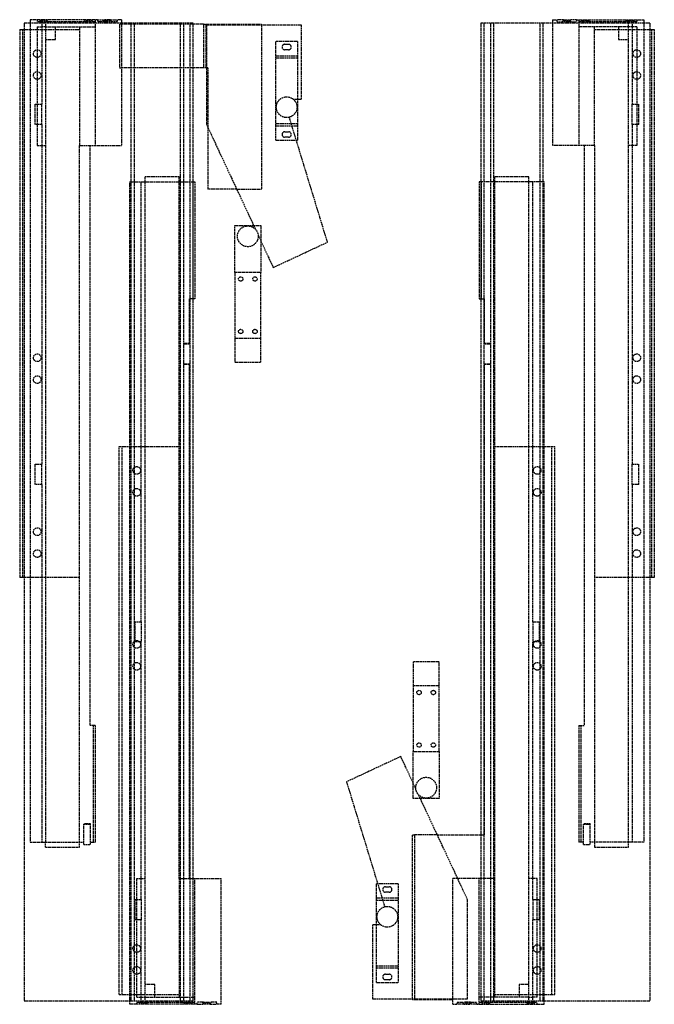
# Model space of a CAD drawing. Header units: millimetres. Extents: x -290 to 290, y 0 to 900.
import ezdxf

# ---------------------------------------------------------------- set-up
doc = ezdxf.new("R2010")
doc.units = ezdxf.units.MM
doc.header["$LTSCALE"] = 10
doc.linetypes.add('ALLCAD_Strich', pattern=[0.2, 0.15, -0.05])
doc.layers.add('BESCH_KONT_sich_schn_grun_2d', color=10, linetype='Continuous')

msp = doc.modelspace()

# ---------------------------------------------------------------- linework, layer by layer
at = {"layer": 'BESCH_KONT_sich_schn_grun_2d', "linetype": 'ALLCAD_Strich'}
for p, q in [((-218.9, 900), (-280.4, 900)), ((-280.4, 900), (-280.4, 896.9)), ((-273.9, 900), (-273.9, 898)), ((-271.25, 899), (-271.25, 900)), ((-264.75, 899), (-264.75, 900)), ((-230.25, 899), (-230.25, 900)), ((-223.75, 899), (-223.75, 900)), ((-220.9, 900), (-220.9, 785)), ((-218.9, 900), (-212.9, 900)), ((-218.9, 900), (-218.9, 898)), ((-213.25, 899), (-213.25, 900)), ((-206.9, 900), (-212.9, 900)), ((-212.9, 900), (-212.9, 898)), ((-206.9, 900), (-200.9, 900)), ((-206.9, 900), (-206.9, 898)), ((-206.75, 899), (-206.75, 900)), ((-196.9, 900), (-200.9, 900)), ((-200.9, 900), (-200.9, 898)), ((-196.9, 900), (-196.9, 896.9)), ((196.9, 900), (200.9, 900)), ((196.9, 900), (196.9, 896.9)), ((206.9, 900), (200.9, 900)), ((200.9, 900), (200.9, 898)), ((206.75, 900), (206.75, 899)), ((206.9, 900), (206.9, 898)), ((206.9, 900), (212.9, 900)), ((212.9, 900), (212.9, 898)), ((218.9, 900), (212.9, 900)), ((213.25, 900), (213.25, 899)), ((218.9, 900), (218.9, 898)), ((218.9, 900), (280.4, 900)), ((220.9, 900), (220.9, 785)), ((223.75, 900), (223.75, 899)), ((230.25, 900), (230.25, 899)), ((264.75, 900), (264.75, 899)), ((271.25, 900), (271.25, 899)), ((273.9, 900), (273.9, 898)), ((280.4, 900), (280.4, 896.9)), ((-290, 891), (-290, 390)), ((-290, 891), (-287.4, 891)), ((-287.4, 891), (-287.4, 390)), ((-287.4, 891), (-286, 891)), ((-286, 896.9), (-286, 3.1)), ((-131.4, 896.9), (-286, 896.9)), ((-286, 891), (-257.4, 891)), ((-280.4, 896.9), (-280.4, 148.2)), ((-269.9, 898), (-273.9, 898)), ((-273.9, 893.5), (-269.9, 893.5)), ((-273.9, 893.5), (-273.9, 785)), ((-271.25, 899), (-272.25, 898)), ((-264.75, 899), (-271.25, 899)), ((-269.9, 898), (-266.4, 898)), ((-269.9, 898), (-269.9, 822.74)), ((-266.4, 893.5), (-269.9, 893.5)), ((-228.57, 898), (-266.4, 898)), ((-266.4, 898), (-266.4, 148.2)), ((-266.4, 893.5), (-220.9, 893.5)), ((-264.75, 899), (-263.75, 898)), ((-257.4, 882), (-257.4, 893.5)), ((-257.4, 891), (-235.4, 891)), ((-235.4, 893.5), (-235.4, 785)), ((-230.25, 899), (-231.25, 898)), ((-223.75, 899), (-230.25, 899)), ((-225.43, 898), (-228.57, 898)), ((-220.9, 898), (-225.43, 898)), ((-223.75, 899), (-222.75, 898)), ((-212.9, 898), (-218.9, 898)), ((-213.25, 899), (-214.25, 898)), ((-206.75, 899), (-213.25, 899)), ((-212.9, 898), (-206.9, 898)), ((-200.9, 898), (-206.9, 898)), ((-206.75, 899), (-205.75, 898)), ((-196.9, 896), (-198.9, 896)), ((-198.9, 896), (-198.9, 856)), ((-196.9, 896.9), (-196.9, 785)), ((-131.4, 896), (-196.9, 896)), ((-188.4, 896.9), (-188.4, 3.1)), ((-185.4, 896.9), (-185.4, 3.1)), ((-143.4, 896.9), (-143.4, 3.1)), ((-140.4, 896.9), (-140.4, 3.1)), ((-134.4, 896.9), (-134.4, 3.1)), ((-131.4, 3.1), (-131.4, 896.9)), ((-121.9, 896), (-131.4, 896)), ((-121.9, 896), (-68.9, 896)), ((-121.9, 896), (-121.9, 856)), ((-119.9, 896), (-119.9, 856)), ((-32.4, 894.98), (-119.4, 894.98)), ((-119.4, 894.98), (-119.4, 804.56)), ((-68.9, 896), (-68.9, 894.98)), ((-68.9, 894.98), (-68.9, 745)), ((-32.4, 827.5), (-32.4, 894.98)), ((286, 896.9), (131.4, 896.9)), ((131.4, 896.9), (131.4, 3.1)), ((134.4, 3.1), (134.4, 896.9)), ((140.4, 896.9), (140.4, 3.1)), ((143.4, 3.1), (143.4, 896.9)), ((185.4, 896.9), (185.4, 3.1)), ((188.4, 3.1), (188.4, 896.9)), ((196.9, 896.9), (196.9, 785)), ((200.9, 898), (206.9, 898)), ((206.75, 899), (205.75, 898)), ((213.25, 899), (206.75, 899)), ((212.9, 898), (206.9, 898)), ((212.9, 898), (218.9, 898)), ((213.25, 899), (214.25, 898)), ((225.43, 898), (220.9, 898)), ((266.4, 893.5), (220.9, 893.5)), ((223.75, 899), (222.75, 898)), ((230.25, 899), (223.75, 899)), ((225.43, 898), (228.57, 898)), ((266.4, 898), (228.57, 898)), ((230.25, 899), (231.25, 898)), ((235.4, 785), (235.4, 893.5)), ((235.4, 891), (257.4, 891)), ((257.4, 893.5), (257.4, 882)), ((257.4, 891), (286, 891)), ((264.75, 899), (263.75, 898)), ((271.25, 899), (264.75, 899)), ((269.9, 898), (266.4, 898)), ((266.4, 148.2), (266.4, 898)), ((269.9, 893.5), (266.4, 893.5)), ((273.9, 898), (269.9, 898)), ((269.9, 898), (269.9, 822.74)), ((273.9, 893.5), (269.9, 893.5)), ((271.25, 899), (272.25, 898)), ((273.9, 893.5), (273.9, 785)), ((280.4, 896.9), (280.4, 148.2)), ((286, 896.9), (286, 3.1)), ((286, 891), (287.4, 891)), ((287.4, 891), (290, 891)), ((287.4, 891), (287.4, 390)), ((290, 891), (290, 390)), ((-266.4, 882), (-257.4, 882)), ((257.4, 882), (266.4, 882)), ((-36, 880), (-56, 880)), ((-56, 867), (-56, 880)), ((-47.75, 877.5), (-44.25, 877.5)), ((-36, 880), (-36, 867)), ((-56, 867), (-36, 867)), ((-56, 803), (-56, 867)), ((-56, 865), (-36, 865)), ((-44.25, 872.5), (-47.75, 872.5)), ((-36, 867), (-36, 827.5)), ((-198.9, 856), (-196.9, 856)), ((-131.4, 856), (-196.9, 856)), ((-121.9, 856), (-131.4, 856)), ((-119.4, 856), (-121.9, 856)), ((-117.9, 856), (-119.4, 856)), ((-117.9, 856), (-117.9, 801.34)), ((-275.9, 804.26), (-275.9, 822.74)), ((-275.9, 822.74), (-269.9, 822.74)), ((-269.9, 804.26), (-269.9, 822.74)), ((-40.21, 827.5), (-32.4, 827.5)), ((-36, 827.5), (-36, 803)), ((269.9, 822.74), (275.9, 822.74)), ((269.9, 804.26), (269.9, 822.74)), ((275.9, 804.26), (275.9, 822.74)), ((-8.68, 696.64), (-43.6, 810.83)), ((-269.9, 804.26), (-275.9, 804.26)), ((-269.9, 804.26), (-269.9, 493.74)), ((-119.4, 804.56), (-74.64, 708.58)), ((-117.9, 801.34), (-117.9, 745)), ((-56, 805), (-36, 805)), ((-56, 803), (-41.2, 803)), ((-56, 790), (-56, 803)), ((-41.2, 803), (-36, 803)), ((-36, 803), (-36, 790)), ((269.9, 804.26), (269.9, 493.74)), ((275.9, 804.26), (269.9, 804.26)), ((-47.75, 797.5), (-44.25, 797.5)), ((-44.25, 792.5), (-47.75, 792.5)), ((-273.9, 785), (-269.9, 785)), ((-269.9, 785), (-266.4, 785)), ((-235.4, 148.2), (-235.4, 785)), ((-235.4, 785), (-225.9, 785)), ((-225.9, 785), (-225.9, 255)), ((-225.9, 785), (-196.9, 785)), ((-56, 790), (-37.23, 790)), ((-37.23, 790), (-36, 790)), ((225.9, 785), (196.9, 785)), ((225.9, 785), (225.9, 255)), ((235.4, 785), (225.9, 785)), ((235.4, 785), (235.4, 148.2)), ((269.9, 785), (266.4, 785)), ((273.9, 785), (269.9, 785)), ((-144.4, 756.5), (-175.4, 756.5)), ((-175.4, 751.8), (-175.4, 756.5)), ((-144.4, 751.8), (-144.4, 756.5)), ((175.4, 756.5), (144.4, 756.5)), ((144.4, 751.8), (144.4, 756.5)), ((175.4, 751.8), (175.4, 756.5)), ((-189.4, 751.8), (-131.4, 751.8)), ((-189.4, 3.1), (-189.4, 751.8)), ((-178.9, 349.74), (-178.9, 751.8)), ((-175.4, 2), (-175.4, 751.8)), ((-144.4, 115), (-144.4, 751.8)), ((-131.9, 751.8), (-131.9, 645)), ((-131.4, 751.8), (-129.9, 751.8)), ((-129.9, 751.8), (-129.9, 645)), ((129.9, 751.8), (129.9, 645)), ((131.4, 751.8), (129.9, 751.8)), ((189.4, 751.8), (131.4, 751.8)), ((131.9, 751.8), (131.9, 645)), ((144.4, 115), (144.4, 751.8)), ((175.4, 2), (175.4, 751.8)), ((178.9, 349.74), (178.9, 751.8)), ((189.4, 3.1), (189.4, 751.8)), ((-91.63, 745), (-117.9, 745)), ((-91.63, 745), (-68.9, 745)), ((-93.5, 669), (-93.5, 712)), ((-93.5, 712), (-76.24, 712)), ((-76.24, 712), (-69.5, 712)), ((-69.5, 712), (-69.5, 697.55)), ((-72.06, 703.03), (-58.29, 673.5)), ((-69.5, 697.55), (-69.5, 669)), ((-58.29, 673.5), (-8.68, 696.64)), ((-93.5, 669), (-93.5, 609)), ((-69.5, 669), (-93.5, 669)), ((-69.5, 609), (-69.5, 669)), ((-134.9, 603.74), (-134.9, 645)), ((-131.4, 645), (-134.9, 645)), ((-129.9, 645), (-131.4, 645)), ((129.9, 645), (131.4, 645)), ((131.4, 645), (134.9, 645)), ((134.9, 603.74), (134.9, 645)), ((-134.9, 603.92), (-140.4, 603.92)), ((-140.4, 603.74), (-134.9, 603.74)), ((-134.9, 603.92), (-134.4, 603.92)), ((-93.5, 609), (-93.5, 587)), ((-93.5, 609), (-69.5, 609)), ((-69.5, 587), (-69.5, 609)), ((134.4, 603.92), (134.9, 603.92)), ((140.4, 603.92), (134.9, 603.92)), ((134.9, 603.74), (140.4, 603.74)), ((-134.9, 585.26), (-140.4, 585.26)), ((-140.4, 585.08), (-134.9, 585.08)), ((-134.9, 115), (-134.9, 585.26)), ((-134.9, 585.08), (-134.4, 585.08)), ((-93.5, 587), (-69.5, 587)), ((134.4, 585.08), (134.9, 585.08)), ((140.4, 585.26), (134.9, 585.26)), ((134.9, 155), (134.9, 585.26)), ((134.9, 585.08), (140.4, 585.08)), ((-199, 9), (-199, 510)), ((-199, 510), (-196.4, 510)), ((-196.4, 510), (-175.4, 510)), ((-196.4, 9), (-196.4, 510)), ((-175.4, 510), (-144.4, 510)), ((144.4, 510), (175.4, 510)), ((175.4, 510), (196.4, 510)), ((196.4, 510), (199, 510)), ((196.4, 9), (196.4, 510)), ((199, 9), (199, 510)), ((-275.9, 475.26), (-275.9, 493.74)), ((-275.9, 493.74), (-269.9, 493.74)), ((-269.9, 475.26), (-269.9, 493.74)), ((269.9, 493.74), (275.9, 493.74)), ((269.9, 475.26), (269.9, 493.74)), ((275.9, 475.26), (275.9, 493.74)), ((-269.9, 475.26), (-275.9, 475.26)), ((-269.9, 475.26), (-269.9, 148.2)), ((269.9, 475.26), (269.9, 148.2)), ((275.9, 475.26), (269.9, 475.26)), ((-287.4, 390), (-290, 390)), ((-286, 390), (-287.4, 390)), ((-266.4, 390), (-286, 390)), ((-235.4, 390), (-266.4, 390)), ((266.4, 390), (235.4, 390)), ((286, 390), (266.4, 390)), ((287.4, 390), (286, 390)), ((290, 390), (287.4, 390)), ((-184.9, 349.74), (-184.9, 331.26)), ((-184.9, 349.74), (-178.9, 349.74)), ((-178.9, 349.74), (-178.9, 331.26)), ((178.9, 349.74), (178.9, 331.26)), ((178.9, 349.74), (184.9, 349.74)), ((184.9, 349.74), (184.9, 331.26)), ((-178.9, 331.26), (-184.9, 331.26)), ((-178.9, 95.74), (-178.9, 331.26)), ((184.9, 331.26), (178.9, 331.26)), ((178.9, 95.74), (178.9, 331.26)), ((69.5, 313), (69.5, 291)), ((93.5, 313), (69.5, 313)), ((93.5, 291), (93.5, 313)), ((93.5, 291), (69.5, 291)), ((69.5, 291), (69.5, 231)), ((93.5, 231), (93.5, 291)), ((-220.9, 255), (-225.9, 255)), ((-222.9, 255), (-222.9, 148.2)), ((-220.9, 255), (-220.9, 148.2)), ((220.9, 255), (225.9, 255)), ((220.9, 255), (220.9, 148.2)), ((222.9, 255), (222.9, 148.2)), ((58.29, 226.5), (8.68, 203.36)), ((72.06, 196.97), (58.29, 226.5)), ((69.5, 202.45), (69.5, 231)), ((69.5, 231), (93.5, 231)), ((93.5, 231), (93.5, 188)), ((8.68, 203.36), (43.6, 89.17)), ((69.5, 188), (69.5, 202.45)), ((119.4, 95.44), (74.64, 191.42)), ((76.24, 188), (69.5, 188)), ((93.5, 188), (76.24, 188)), ((-225.4, 164.92), (-231.4, 164.92)), ((-231.4, 164.92), (-231.4, 164.74)), ((-231.4, 146.07), (-231.4, 164.74)), ((-231.4, 164.74), (-225.4, 164.74)), ((-225.4, 164.74), (-225.4, 164.92)), ((-225.4, 146.07), (-225.4, 164.74)), ((225.4, 164.92), (225.4, 164.74)), ((231.4, 164.92), (225.4, 164.92)), ((225.4, 164.74), (231.4, 164.74)), ((225.4, 146.07), (225.4, 164.74)), ((231.4, 164.92), (231.4, 164.74)), ((231.4, 146.07), (231.4, 164.74)), ((68.9, 155), (70.9, 155)), ((68.9, 5.02), (68.9, 155)), ((70.9, 155), (70.9, 4)), ((91.63, 155), (70.9, 155)), ((91.63, 155), (131.4, 155)), ((131.4, 155), (134.9, 155)), ((-280.4, 148.2), (-231.4, 148.2)), ((-266.4, 143.5), (-266.4, 148.2)), ((-235.4, 143.5), (-235.4, 148.2)), ((-231.4, 146.07), (-225.4, 146.07)), ((-225.4, 148.2), (-220.9, 148.2)), ((225.4, 148.2), (220.9, 148.2)), ((225.4, 146.07), (231.4, 146.07)), ((280.4, 148.2), (231.4, 148.2)), ((235.4, 148.2), (235.4, 143.5)), ((266.4, 143.5), (266.4, 148.2)), ((-266.4, 143.5), (-235.4, 143.5)), ((235.4, 143.5), (266.4, 143.5)), ((-182.9, 115), (-178.9, 115)), ((-182.9, 6.5), (-182.9, 115)), ((-178.9, 115), (-175.4, 115)), ((-144.4, 115), (-134.9, 115)), ((-144.4, 115), (-144.4, 6.5)), ((-134.9, 115), (-131.4, 115)), ((-131.4, 115), (-105.9, 115)), ((-129.9, 0), (-129.9, 115)), ((-105.9, 0), (-105.9, 115)), ((36, 97), (36, 110)), ((37.23, 110), (36, 110)), ((56, 110), (37.23, 110)), ((56, 110), (56, 97)), ((105.9, 4), (105.9, 115)), ((144.4, 115), (105.9, 115)), ((129.9, 0), (129.9, 115)), ((144.4, 6.5), (144.4, 115)), ((178.9, 115), (175.4, 115)), ((182.9, 115), (178.9, 115)), ((182.9, 6.5), (182.9, 115)), ((44.25, 107.5), (47.75, 107.5)), ((47.75, 102.5), (44.25, 102.5)), ((-184.9, 95.74), (-184.9, 77.26)), ((-184.9, 95.74), (-178.9, 95.74)), ((-178.9, 95.74), (-178.9, 77.26)), ((36, 72.5), (36, 97)), ((41.2, 97), (36, 97)), ((56, 95), (36, 95)), ((56, 97), (41.2, 97)), ((45.99, 95), (45.99, 94.99)), ((45.99, 95), (45.99, 94.99)), ((45.99, 95), (45.99, 94.99)), ((45.99, 95), (45.99, 94.99)), ((45.99, 95), (45.99, 94.99)), ((45.99, 95), (45.99, 94.99)), ((45.99, 95), (45.99, 94.99)), ((45.99, 94.99), (45.99, 94.99)), ((45.99, 94.99), (45.99, 94.99)), ((45.99, 94.99), (46, 94.99)), ((46, 94.99), (46, 95)), ((46, 95), (46, 94.99)), ((46, 95), (46, 94.99)), ((46, 95), (46, 94.99)), ((46, 95), (46, 94.99)), ((46, 95), (46, 94.99)), ((46, 95), (46, 94.99)), ((46, 95), (46, 94.99)), ((46, 95), (46, 94.99)), ((46, 94.99), (46, 94.99)), ((46, 94.99), (46, 94.99)), ((46.01, 94.99), (46, 94.99)), ((46.01, 95), (46.01, 94.99)), ((46.01, 95), (46.01, 94.99)), ((46.01, 95), (46.01, 94.99)), ((46.01, 95), (46.01, 94.99)), ((46.01, 95), (46.01, 94.99)), ((46.01, 95), (46.01, 94.99)), ((46.01, 95), (46.01, 94.99)), ((46.01, 94.99), (46.01, 94.99)), ((46.01, 94.99), (46.01, 94.99)), ((56, 97), (56, 33)), ((119.4, 5.02), (119.4, 95.44)), ((178.9, 95.74), (178.9, 77.26)), ((178.9, 95.74), (184.9, 95.74)), ((184.9, 95.74), (184.9, 77.26)), ((-178.9, 77.26), (-184.9, 77.26)), ((-178.9, 2), (-178.9, 77.26)), ((40.21, 72.5), (32.4, 72.5)), ((32.4, 72.5), (32.4, 5.02)), ((36, 33), (36, 72.5)), ((184.9, 77.26), (178.9, 77.26)), ((178.9, 2), (178.9, 77.26)), ((56, 35), (36, 35)), ((36, 20), (36, 33)), ((56, 33), (36, 33)), ((44.25, 27.5), (47.75, 27.5)), ((56, 33), (56, 20)), ((-166.4, 18), (-175.4, 18)), ((-166.4, 6.5), (-166.4, 18)), ((36, 20), (56, 20)), ((47.75, 22.5), (44.25, 22.5)), ((166.4, 18), (166.4, 6.5)), ((175.4, 18), (166.4, 18)), ((-199, 9), (-196.4, 9)), ((-196.4, 9), (-166.4, 9)), ((-166.4, 9), (-144.4, 9)), ((144.4, 9), (166.4, 9)), ((166.4, 9), (196.4, 9)), ((196.4, 9), (199, 9)), ((-286, 3.1), (-131.4, 3.1)), ((-189.4, 0), (-189.4, 3.1)), ((-127.9, 0), (-189.4, 0)), ((-182.9, 6.5), (-178.9, 6.5)), ((-182.9, 2), (-178.9, 2)), ((-182.9, 0), (-182.9, 2)), ((-180.25, 1), (-181.25, 2)), ((-173.75, 1), (-180.25, 1)), ((-180.25, 0), (-180.25, 1)), ((-178.9, 6.5), (-175.4, 6.5)), ((-178.9, 2), (-175.4, 2)), ((-175.4, 6.5), (-129.9, 6.5)), ((-175.4, 2), (-137.57, 2)), ((-173.75, 1), (-172.75, 2)), ((-173.75, 0), (-173.75, 1)), ((-139.25, 1), (-140.25, 2)), ((-132.75, 1), (-139.25, 1)), ((-139.25, 0), (-139.25, 1)), ((-137.57, 2), (-134.43, 2)), ((-134.43, 2), (-129.9, 2)), ((-132.75, 1), (-131.75, 2)), ((-132.75, 0), (-132.75, 1)), ((-121.9, 2), (-127.9, 2)), ((-127.9, 0), (-127.9, 2)), ((-127.9, 0), (-121.9, 0)), ((-122.25, 1), (-123.25, 2)), ((-115.75, 1), (-122.25, 1)), ((-122.25, 0), (-122.25, 1)), ((-121.9, 2), (-115.9, 2)), ((-121.9, 0), (-121.9, 2)), ((-115.9, 0), (-121.9, 0)), ((-109.9, 2), (-115.9, 2)), ((-115.9, 0), (-115.9, 2)), ((-115.9, 0), (-109.9, 0)), ((-115.75, 1), (-114.75, 2)), ((-115.75, 0), (-115.75, 1)), ((-109.9, 0), (-109.9, 2)), ((-105.9, 0), (-109.9, 0)), ((32.4, 5.02), (119.4, 5.02)), ((68.9, 4), (68.9, 5.02)), ((105.9, 4), (68.9, 4)), ((105.9, 0), (105.9, 4)), ((105.9, 0), (109.9, 0)), ((109.9, 2), (115.9, 2)), ((109.9, 0), (109.9, 2)), ((115.9, 0), (109.9, 0)), ((115.75, 1), (114.75, 2)), ((122.25, 1), (115.75, 1)), ((115.75, 1), (115.75, 0)), ((121.9, 2), (115.9, 2)), ((115.9, 0), (115.9, 2)), ((115.9, 0), (121.9, 0)), ((121.9, 2), (127.9, 2)), ((121.9, 0), (121.9, 2)), ((127.9, 0), (121.9, 0)), ((122.25, 1), (123.25, 2)), ((122.25, 1), (122.25, 0)), ((127.9, 0), (127.9, 2)), ((127.9, 0), (189.4, 0)), ((175.4, 6.5), (129.9, 6.5)), ((129.9, 2), (134.43, 2)), ((131.4, 3.1), (286, 3.1)), ((132.75, 1), (131.75, 2)), ((139.25, 1), (132.75, 1)), ((132.75, 1), (132.75, 0)), ((134.43, 2), (137.57, 2)), ((137.57, 2), (175.4, 2)), ((139.25, 1), (140.25, 2)), ((139.25, 1), (139.25, 0)), ((173.75, 1), (172.75, 2)), ((180.25, 1), (173.75, 1)), ((173.75, 1), (173.75, 0)), ((175.4, 6.5), (178.9, 6.5)), ((175.4, 2), (178.9, 2)), ((182.9, 6.5), (178.9, 6.5)), ((178.9, 2), (182.9, 2)), ((180.25, 1), (181.25, 2)), ((180.25, 1), (180.25, 0)), ((182.9, 0), (182.9, 2)), ((189.4, 0), (189.4, 3.1))]:
    msp.add_line(p, q, dxfattribs=at)
for centre, radius in [((-274, 869), 3.5), ((274, 869), 3.5), ((-274, 849), 3.5), ((274, 849), 3.5), ((-46, 820), 9.47), ((-81.5, 702), 9.5), ((-88, 663), 2), ((-75, 663), 2), ((-88, 615), 2), ((-75, 615), 2), ((-274, 591), 3.5), ((274, 591), 3.5), ((-274, 571), 3.5), ((274, 571), 3.5), ((-183, 488), 3.5), ((183, 488), 3.5), ((-183, 468), 3.5), ((183, 468), 3.5), ((-274, 432), 3.5), ((274, 432), 3.5), ((-274, 412), 3.5), ((274, 412), 3.5), ((-183, 329), 3.5), ((183, 329), 3.5), ((-183, 309), 3.5), ((183, 309), 3.5), ((75, 285), 2), ((88, 285), 2), ((75, 237), 2), ((88, 237), 2), ((81.5, 198), 9.5), ((46, 80), 9.47), ((-183, 51), 3.5), ((183, 51), 3.5), ((-183, 31), 3.5), ((183, 31), 3.5)]:
    msp.add_circle(centre, radius, dxfattribs=at)
for centre, start, end in [((-47.75, 875), 90, 270), ((-44.25, 875), 270, 90), ((-47.75, 795), 90, 270), ((-44.25, 795), 270, 90), ((44.25, 105), 90, 270), ((47.75, 105), 270, 90), ((44.25, 25), 90, 270), ((47.75, 25), 270, 90)]:
    msp.add_arc(centre, 2.5, start, end, dxfattribs=at)

doc.saveas('drawing.dxf')
